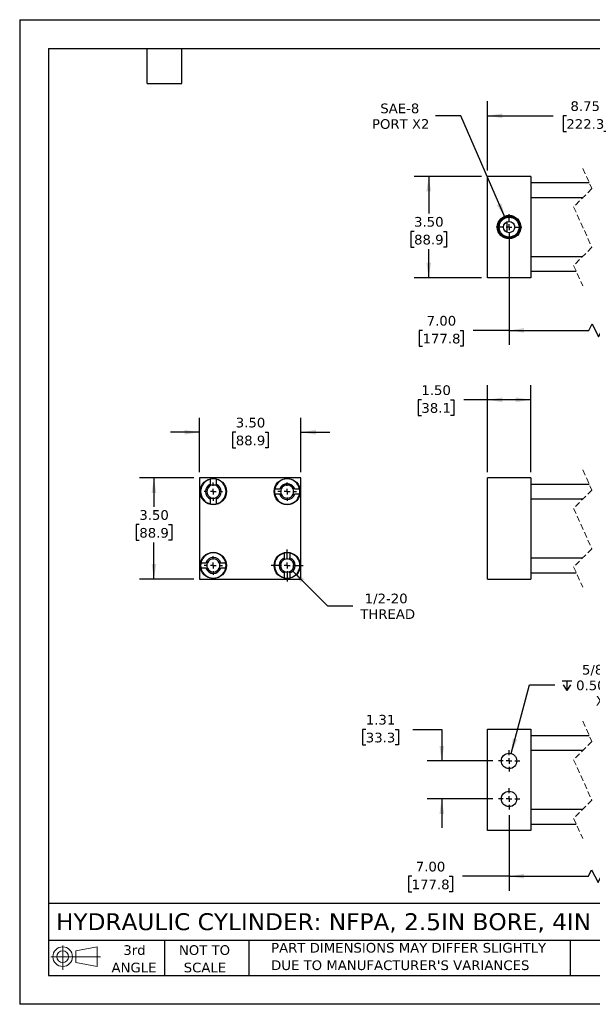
# Model space of a CAD drawing. Header units: inches. Extents: x 0 to 44, y 0 to 34.
# Tile 1 of 3: x 0 to 19.8, y 0 to 34. Entities that reach past the tile are written whole.
import ezdxf

# ---------------------------------------------------------------- set-up
doc = ezdxf.new("R2010")
doc.units = ezdxf.units.IN
doc.header["$LTSCALE"] = 4
doc.header["$MEASUREMENT"] = 0
for name, pattern in [('SLD-Center', [0.75, 0.6, -0.05, 0.05, -0.05]), ('SLD-Dashed', [0.075, 0.05, -0.025]), ('SLD-Solid', [0])]:
    doc.linetypes.add(name, pattern=pattern)
doc.layers.add('CENTER', color=40, linetype='SLD-Center')
doc.layers.add('SLD-DEFPOINTS', color=7, linetype='Continuous')
doc.layers.add('DIMENSIONS', color=140, linetype='SLD-Solid', lineweight=25)
doc.layers.add('TEXT', color=140, linetype='SLD-Solid', lineweight=25)
doc.styles.add('SLDTEXTSTYLE0', font='VERDANA.TTF')
doc.dimstyles.new('SLDDIMSTYLE0', dxfattribs={"dimtxt": 0.339844, "dimasz": 0.52, "dimexe": 0, "dimexo": 0.0625, "dimgap": 0.084961, "dimtad": 0, "dimtih": 1, "dimtoh": 1, "dimrnd": 1e-09, "dimzin": 4, "dimdsep": 46, "dimtxsty": 'SLDTEXTSTYLE0', "dimsah": 1, "dimcen": 0.09, "dimadec": 0, "dimazin": 1, "dimtfac": 1, "dimtofl": 0, "dimtmove": 0, "dimatfit": 3, "dimfxl": 0, "dimfrac": 2, "dimtolj": 1, "dimtzin": 12, "dimarcsym": 0})
doc.dimstyles.new('SLDDIMSTYLE1', dxfattribs={"dimtxt": 0.339844, "dimasz": 0.52, "dimexe": 0, "dimexo": 0.0625, "dimgap": 0.084961, "dimtad": 0, "dimtih": 1, "dimtoh": 1, "dimrnd": 1e-09, "dimzin": 12, "dimdsep": 46, "dimtxsty": 'SLDTEXTSTYLE0', "dimsah": 1, "dimcen": 0.09, "dimadec": 0, "dimazin": 3, "dimtfac": 1, "dimtofl": 0, "dimtmove": 0, "dimatfit": 3, "dimfxl": 0, "dimfrac": 2, "dimtolj": 1, "dimtzin": 12, "dimarcsym": 0})
doc.dimstyles.new('SLDDIMSTYLE2', dxfattribs={"dimtxt": 0.339844, "dimasz": 0.52, "dimexe": 0, "dimexo": 0.0625, "dimgap": 0.084961, "dimtad": 0, "dimtih": 1, "dimtoh": 1, "dimrnd": 1e-09, "dimzin": 12, "dimdsep": 46, "dimtxsty": 'SLDTEXTSTYLE0', "dimsah": 1, "dimcen": 0.09, "dimadec": 0, "dimazin": 3, "dimtfac": 1, "dimtmove": 0, "dimatfit": 0, "dimfxl": 0, "dimfrac": 2, "dimtolj": 1, "dimtzin": 12, "dimarcsym": 0})
doc.dimstyles.new('SLDDIMSTYLE3', dxfattribs={"dimtxt": 0.339844, "dimasz": 0.52, "dimexe": 0, "dimexo": 0.0625, "dimgap": 0.084961, "dimtad": 0, "dimtih": 1, "dimtoh": 1, "dimrnd": 1e-09, "dimzin": 4, "dimdsep": 46, "dimtxsty": 'SLDTEXTSTYLE0', "dimsah": 1, "dimcen": 0.09, "dimadec": 0, "dimazin": 1, "dimtfac": 1, "dimtmove": 0, "dimatfit": 0, "dimfxl": 0, "dimfrac": 2, "dimtolj": 1, "dimtzin": 12, "dimarcsym": 0})
doc.dimstyles.new('SLDDIMSTYLE5', dxfattribs={"dimtxt": 0.339844, "dimasz": 0.52, "dimexe": 0, "dimexo": 0.0625, "dimgap": 0.084961, "dimtad": 0, "dimtih": 1, "dimtoh": 1, "dimrnd": 1e-09, "dimzin": 12, "dimdsep": 46, "dimtxsty": 'SLDTEXTSTYLE0', "dimsah": 1, "dimcen": 0, "dimadec": 0, "dimazin": 3, "dimtfac": 1, "dimtofl": 0, "dimtmove": 0, "dimatfit": 3, "dimfxl": 0, "dimfrac": 2, "dimtolj": 1, "dimtzin": 12, "dimarcsym": 0})
doc.dimstyles.new('SLDDIMSTYLE6', dxfattribs={"dimtxt": 0.339844, "dimasz": 0.52, "dimexe": 0, "dimexo": 0.0625, "dimgap": 0.084961, "dimtad": 0, "dimtih": 1, "dimtoh": 1, "dimrnd": 1e-09, "dimzin": 12, "dimdsep": 46, "dimtxsty": 'SLDTEXTSTYLE0', "dimsah": 1, "dimcen": 0, "dimadec": 0, "dimazin": 3, "dimtfac": 1, "dimtofl": 0, "dimtmove": 0, "dimatfit": 3, "dimfxl": 0, "dimfrac": 2, "dimtolj": 1, "dimtzin": 12, "dimarcsym": 0})

# ---------------------------------------------------------------- blocks, each defined once
blk = doc.blocks.new('Block11')
at = {"color": 7, "linetype": 'SLD-Solid', "lineweight": 18}
for p, q in [((0.408, 0.836), (0.408, 0)), ((0.863, 0.656), (1.602, 0.792)), ((1.602, 0.792), (1.602, 0.115)), ((0, 0.454), (1.712, 0.454)), ((0.863, 0.251), (0.863, 0.656)), ((0.863, 0.251), (1.602, 0.115))]:
    blk.add_line(p, q, dxfattribs=at)
for radius in [0.339, 0.202]:
    blk.add_circle((0.408, 0.454), radius, dxfattribs=at)
blk = doc.blocks.new('Block12')
at = {"layer": 'SLD-DEFPOINTS'}
blk.add_blockref('Block11', (0, 0), dxfattribs=at)
blk = doc.blocks.new('SW_NOTE_0_3')
at = {"layer": 'TEXT', "color": 0, "char_height": 0.33333, "attachment_point": 1, "style": 'SLDTEXTSTYLE0'}
for s, insert in [('PART DIMENSIONS MAY DIFFER SLIGHTLY ', (0, 0.423)), ("DUE TO MANUFACTURER'S VARIANCES", (0, -0.179))]:
    blk.add_mtext(s, dxfattribs=dict(at, insert=insert))
blk = doc.blocks.new('SW_NOTE_0_4')
at = {"layer": 'TEXT', "color": 0, "char_height": 0.3333, "attachment_point": 2, "style": 'SLDTEXTSTYLE0'}
for s, insert in [('NOT TO', (0.828, 0.423)), ('SCALE', (0.843, -0.179))]:
    blk.add_mtext(s, dxfattribs=dict(at, insert=insert))
blk = doc.blocks.new('SW_NOTE_0_5')
at = {"layer": 'TEXT', "color": 0, "char_height": 0.3333, "attachment_point": 2, "style": 'SLDTEXTSTYLE0'}
for s, insert in [('3rd', (0.365, 0.423)), ('ANGLE', (0.349, -0.179))]:
    blk.add_mtext(s, dxfattribs=dict(at, insert=insert))
blk = doc.blocks.new('_D')
at = {"layer": 'DIMENSIONS'}
for p, q in [((16.146, 18.38), (16.146, 21.376)), ((17.646, 18.38), (17.646, 21.376)), ((13.868, 20.876), (13.754, 20.876)), ((13.754, 20.876), (13.754, 20.336)), ((14.878, 20.876), (14.992, 20.876)), ((14.992, 20.876), (14.992, 20.336)), ((16.146, 20.876), (15.339, 20.876)), ((17.646, 20.876), (16.146, 20.876)), ((13.754, 20.336), (13.868, 20.336)), ((14.992, 20.336), (14.878, 20.336))]:
    blk.add_line(p, q, dxfattribs=at)
for points in [[(16.146, 20.876), (16.666, 20.796), (16.666, 20.956)], [(17.646, 20.876), (17.126, 20.956), (17.126, 20.796)]]:
    blk.add_solid(points, dxfattribs=at)
at = {"layer": 'DIMENSIONS', "char_height": 0.3333, "attachment_point": 1, "style": 'SLDTEXTSTYLE0'}
for s, insert in [('1.50', (13.868, 21.375)), ('38.1', (13.868, 20.759))]:
    blk.add_mtext(s, dxfattribs=dict(at, insert=insert))
blk = doc.blocks.new('_D_8')
at = {"layer": 'DIMENSIONS'}
for p, q in [((6.21, 18.38), (6.21, 20.255)), ((9.71, 18.38), (9.71, 20.255)), ((6.21, 19.755), (5.21, 19.755)), ((7.46, 19.755), (7.346, 19.755)), ((7.346, 19.755), (7.346, 19.214)), ((8.47, 19.755), (8.584, 19.755)), ((8.584, 19.755), (8.584, 19.214)), ((9.71, 19.755), (10.71, 19.755)), ((7.346, 19.214), (7.46, 19.214)), ((8.584, 19.214), (8.47, 19.214))]:
    blk.add_line(p, q, dxfattribs=at)
for points in [[(6.21, 19.755), (5.69, 19.835), (5.69, 19.675)], [(9.71, 19.755), (10.23, 19.675), (10.23, 19.835)]]:
    blk.add_solid(points, dxfattribs=at)
at = {"layer": 'DIMENSIONS', "char_height": 0.3333, "attachment_point": 1, "style": 'SLDTEXTSTYLE0'}
for s, insert in [('3.50', (7.46, 20.254)), ('88.9', (7.46, 19.638))]:
    blk.add_mtext(s, dxfattribs=dict(at, insert=insert))
blk = doc.blocks.new('_D_9')
at = {"layer": 'DIMENSIONS'}
for p, q in [((6.01, 18.18), (4.135, 18.18)), ((4.635, 18.18), (4.635, 17.181)), ((4.13, 16.565), (4.016, 16.565)), ((4.016, 16.565), (4.016, 16.025)), ((5.14, 16.565), (5.254, 16.565)), ((5.254, 16.565), (5.254, 16.025)), ((4.016, 16.025), (4.13, 16.025)), ((5.254, 16.025), (5.14, 16.025)), ((4.635, 14.68), (4.635, 15.949)), ((6.01, 14.68), (4.135, 14.68))]:
    blk.add_line(p, q, dxfattribs=at)
for points in [[(4.635, 18.18), (4.555, 17.66), (4.715, 17.66)], [(4.635, 14.68), (4.715, 15.2), (4.555, 15.2)]]:
    blk.add_solid(points, dxfattribs=at)
at = {"layer": 'DIMENSIONS', "char_height": 0.3333, "attachment_point": 1, "style": 'SLDTEXTSTYLE0'}
for s, insert in [('3.50', (4.13, 17.064)), ('88.9', (4.13, 16.448))]:
    blk.add_mtext(s, dxfattribs=dict(at, insert=insert))
blk = doc.blocks.new('_D_10')
at = {"layer": 'DIMENSIONS'}
for p, q in [((9.395, 14.995), (10.631, 13.759)), ((10.631, 13.759), (11.506, 13.759))]:
    blk.add_line(p, q, dxfattribs=at)
blk.add_solid([(9.395, 14.995), (9.706, 14.57), (9.82, 14.683)], dxfattribs=at)
at = {"layer": 'DIMENSIONS', "char_height": 0.3333, "attachment_point": 1, "style": 'SLDTEXTSTYLE0'}
for s, insert in [('1/2-20', (11.911, 14.182)), ('THREAD', (11.756, 13.642))]:
    blk.add_mtext(s, dxfattribs=dict(at, insert=insert))
blk = doc.blocks.new('SW_CENTERMARKSYMBOL_0')
at = {"layer": 'CENTER', "color": 0}
for p, q in [((-0.2, 0), (-0.31875, 0)), ((0, 0), (-0.1, 0)), ((0, 0.2), (0, 0.31875)), ((0, 0), (0, 0.1)), ((0, 0), (0, -0.1)), ((0, 0), (0.1, 0)), ((0.2, 0), (0.31875, 0)), ((0, -0.2), (0, -0.31875))]:
    blk.add_line(p, q, dxfattribs=at)
blk = doc.blocks.new('SW_CENTERMARKSYMBOL_1')
at = {"layer": 'CENTER', "color": 0}
for p, q in [((-0.2, 0), (-0.31875, 0)), ((0, 0), (-0.1, 0)), ((0, 0.2), (0, 0.31875)), ((0, 0), (0, 0.1)), ((0, 0), (0, -0.1)), ((0, 0), (0.1, 0)), ((0.2, 0), (0.31875, 0)), ((0, -0.2), (0, -0.31875))]:
    blk.add_line(p, q, dxfattribs=at)
blk = doc.blocks.new('SW_CENTERMARKSYMBOL_2')
at = {"layer": 'CENTER', "color": 0}
for p, q in [((-0.2, 0), (-0.31875, 0)), ((0, 0), (-0.1, 0)), ((0, 0.2), (0, 0.31875)), ((0, 0), (0, 0.1)), ((0, 0), (0, -0.1)), ((0, 0), (0.1, 0)), ((0.2, 0), (0.31875, 0)), ((0, -0.2), (0, -0.31875))]:
    blk.add_line(p, q, dxfattribs=at)
blk = doc.blocks.new('SW_CENTERMARKSYMBOL_3')
at = {"layer": 'CENTER', "color": 0}
for p, q in [((0, 0.2), (0, 0.553)), ((-0.2, 0), (-0.553, 0)), ((0, 0), (-0.1, 0)), ((0, 0), (0, 0.1)), ((0, 0), (0, -0.1)), ((0, 0), (0.1, 0)), ((0.2, 0), (0.553, 0)), ((0, -0.2), (0, -0.553))]:
    blk.add_line(p, q, dxfattribs=at)
blk = doc.blocks.new('_D_11')
at = {"layer": 'DIMENSIONS'}
for p, q in [((16.896, 26.638), (16.896, 22.771)), ((22.8, 26.638), (22.8, 22.771)), ((19.654, 23.271), (19.765, 23.493)), ((19.765, 23.493), (19.987, 23.049)), ((13.908, 23.271), (13.794, 23.271)), ((13.794, 23.271), (13.794, 22.731)), ((15.201, 23.271), (15.315, 23.271)), ((15.315, 23.271), (15.315, 22.731)), ((16.896, 23.271), (15.661, 23.271)), ((16.896, 23.271), (19.654, 23.271)), ((19.987, 23.049), (20.098, 23.271)), ((20.098, 23.271), (22.8, 23.271)), ((13.794, 22.731), (13.908, 22.731)), ((15.315, 22.731), (15.201, 22.731))]:
    blk.add_line(p, q, dxfattribs=at)
for points in [[(16.896, 23.271), (17.416, 23.191), (17.416, 23.351)], [(22.8, 23.271), (22.28, 23.351), (22.28, 23.191)]]:
    blk.add_solid(points, dxfattribs=at)
at = {"layer": 'DIMENSIONS', "char_height": 0.3333, "attachment_point": 1, "style": 'SLDTEXTSTYLE0'}
for s, insert in [('7.00', (14.05, 23.771)), ('177.8', (13.908, 23.154))]:
    blk.add_mtext(s, dxfattribs=dict(at, insert=insert))
blk = doc.blocks.new('_D_13')
at = {"layer": 'DIMENSIONS'}
for p, q in [((15.946, 28.588), (13.621, 28.588)), ((14.121, 28.588), (14.121, 27.305)), ((13.616, 26.688), (13.502, 26.688)), ((13.502, 26.688), (13.502, 26.148)), ((14.626, 26.688), (14.74, 26.688)), ((14.74, 26.688), (14.74, 26.148)), ((13.502, 26.148), (13.616, 26.148)), ((14.121, 25.088), (14.121, 26.072)), ((14.74, 26.148), (14.626, 26.148)), ((15.946, 25.088), (13.621, 25.088))]:
    blk.add_line(p, q, dxfattribs=at)
for points in [[(14.121, 28.588), (14.041, 28.068), (14.201, 28.068)], [(14.121, 25.088), (14.201, 25.608), (14.041, 25.608)]]:
    blk.add_solid(points, dxfattribs=at)
at = {"layer": 'DIMENSIONS', "char_height": 0.3333, "attachment_point": 1, "style": 'SLDTEXTSTYLE0'}
for s, insert in [('3.50', (13.616, 27.188)), ('88.9', (13.616, 26.572))]:
    blk.add_mtext(s, dxfattribs=dict(at, insert=insert))
blk = doc.blocks.new('_D_14')
at = {"layer": 'DIMENSIONS'}
for p, q in [((16.146, 28.788), (16.146, 31.182)), ((23.8, 28.788), (23.8, 31.182)), ((16.146, 30.682), (18.412, 30.682)), ((18.873, 30.682), (18.759, 30.682)), ((18.759, 30.682), (18.759, 30.142)), ((20.166, 30.682), (20.28, 30.682)), ((20.28, 30.682), (20.28, 30.142)), ((21.114, 30.682), (20.626, 30.682)), ((21.225, 30.46), (21.114, 30.682)), ((21.447, 30.904), (21.225, 30.46)), ((21.558, 30.682), (21.447, 30.904)), ((23.8, 30.682), (21.558, 30.682)), ((18.759, 30.142), (18.873, 30.142)), ((20.28, 30.142), (20.166, 30.142))]:
    blk.add_line(p, q, dxfattribs=at)
for points in [[(16.146, 30.682), (16.666, 30.602), (16.666, 30.762)], [(23.8, 30.682), (23.28, 30.762), (23.28, 30.602)]]:
    blk.add_solid(points, dxfattribs=at)
at = {"layer": 'DIMENSIONS', "char_height": 0.3333, "attachment_point": 1, "style": 'SLDTEXTSTYLE0'}
for s, insert in [('8.75', (19.014, 31.182)), ('222.3', (18.873, 30.565))]:
    blk.add_mtext(s, dxfattribs=dict(at, insert=insert))
blk = doc.blocks.new('_D_17')
at = {"layer": 'DIMENSIONS'}
for p, q in [((15.232, 30.682), (14.357, 30.682)), ((16.76, 27.154), (15.232, 30.682))]:
    blk.add_line(p, q, dxfattribs=at)
blk.add_solid([(16.76, 27.154), (16.627, 27.663), (16.48, 27.599)], dxfattribs=at)
at = {"layer": 'DIMENSIONS', "char_height": 0.3333, "attachment_point": 1, "style": 'SLDTEXTSTYLE0'}
for s, insert in [('SAE-8', (12.449, 31.105)), ('PORT X2', (12.163, 30.565))]:
    blk.add_mtext(s, dxfattribs=dict(at, insert=insert))
blk = doc.blocks.new('SW_CENTERMARKSYMBOL_4')
at = {"layer": 'CENTER', "color": 0}
for p, q in [((0, 0.2), (0, 0.444)), ((-0.2, 0), (-0.444, 0)), ((0, 0), (-0.1, 0)), ((0, 0), (0, 0.1)), ((0, 0), (0, -0.1)), ((0, 0), (0.1, 0)), ((0.2, 0), (0.444, 0)), ((0, -0.2), (0, -0.444))]:
    blk.add_line(p, q, dxfattribs=at)
blk = doc.blocks.new('_D_18')
at = {"layer": 'DIMENSIONS'}
for p, q in [((11.949, 9.495), (11.835, 9.495)), ((11.835, 9.495), (11.835, 8.955)), ((12.959, 9.495), (13.073, 9.495)), ((13.073, 9.495), (13.073, 8.955)), ((13.572, 9.495), (14.572, 9.495)), ((14.572, 9.495), (14.572, 8.405)), ((11.835, 8.955), (11.949, 8.955)), ((13.073, 8.955), (12.959, 8.955)), ((16.331, 8.405), (14.072, 8.405)), ((16.331, 7.093), (14.072, 7.093)), ((14.572, 7.093), (14.572, 6.093))]:
    blk.add_line(p, q, dxfattribs=at)
for points in [[(14.572, 8.405), (14.652, 8.925), (14.492, 8.925)], [(14.572, 7.093), (14.492, 6.573), (14.652, 6.573)]]:
    blk.add_solid(points, dxfattribs=at)
at = {"layer": 'DIMENSIONS', "char_height": 0.3333, "attachment_point": 1, "style": 'SLDTEXTSTYLE0'}
for s, insert in [('1.31', (11.949, 9.995)), ('33.3', (11.949, 9.378))]:
    blk.add_mtext(s, dxfattribs=dict(at, insert=insert))
blk = doc.blocks.new('_D_19')
at = {"layer": 'DIMENSIONS'}
for p, q in [((16.896, 6.527), (16.896, 3.924)), ((22.8, 6.527), (22.8, 3.924)), ((13.533, 4.424), (13.419, 4.424)), ((13.419, 4.424), (13.419, 3.884)), ((14.825, 4.424), (14.94, 4.424)), ((14.94, 4.424), (14.94, 3.884)), ((16.896, 4.424), (15.286, 4.424)), ((16.896, 4.424), (19.632, 4.424)), ((19.632, 4.424), (19.743, 4.646)), ((19.743, 4.646), (19.966, 4.202)), ((19.966, 4.202), (20.077, 4.424)), ((20.077, 4.424), (22.8, 4.424)), ((13.419, 3.884), (13.533, 3.884)), ((14.94, 3.884), (14.825, 3.884))]:
    blk.add_line(p, q, dxfattribs=at)
for points in [[(16.896, 4.424), (17.416, 4.344), (17.416, 4.504)], [(22.8, 4.424), (22.28, 4.504), (22.28, 4.344)]]:
    blk.add_solid(points, dxfattribs=at)
at = {"layer": 'DIMENSIONS', "char_height": 0.3333, "attachment_point": 1, "style": 'SLDTEXTSTYLE0'}
for s, insert in [('7.00', (13.674, 4.923)), ('177.8', (13.533, 4.307))]:
    blk.add_mtext(s, dxfattribs=dict(at, insert=insert))
blk = doc.blocks.new('SW_SYMBOL_HOLE_DEPTH')
at = {"layer": 'DIMENSIONS', "color": 0}
for p, q in [((0, 138), (126, 138)), ((63, 138), (63, 12)), ((16, 87), (63, 12)), ((110, 87), (63, 12))]:
    blk.add_line(p, q, dxfattribs=at)
blk = doc.blocks.new('_D_21')
at = {"layer": 'DIMENSIONS'}
for p, q in [((16.965, 8.661), (17.599, 11.028)), ((17.599, 11.028), (18.474, 11.028))]:
    blk.add_line(p, q, dxfattribs=at)
blk.add_solid([(16.965, 8.661), (17.177, 9.143), (17.022, 9.184)], dxfattribs=at)
at = {"layer": 'DIMENSIONS', "xscale": 0.002688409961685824, "yscale": 0.002688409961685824, "zscale": 0.002688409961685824}
blk.add_blockref('SW_SYMBOL_HOLE_DEPTH', (18.724, 10.803), dxfattribs=at)
at = {"layer": 'DIMENSIONS', "char_height": 0.3333, "attachment_point": 1, "style": 'SLDTEXTSTYLE0'}
for s, insert in [('5/8-11', (19.412, 11.721)), ('0.50(12.7)', (19.21, 11.181)), ('X4', (19.886, 10.641))]:
    blk.add_mtext(s, dxfattribs=dict(at, insert=insert))
blk = doc.blocks.new('SW_CENTERMARKSYMBOL_6')
at = {"layer": 'CENTER', "color": 0}
for p, q in [((0, 0.2), (0, 0.366)), ((-0.2, 0), (-0.366, 0)), ((0, 0), (-0.1, 0)), ((0, 0), (0, 0.1)), ((0, 0), (0, -0.1)), ((0, 0), (0.1, 0)), ((0.2, 0), (0.366, 0)), ((0, -0.2), (0, -0.366))]:
    blk.add_line(p, q, dxfattribs=at)
blk = doc.blocks.new('SW_CENTERMARKSYMBOL_7')
at = {"layer": 'CENTER', "color": 0}
for p, q in [((0, 0.2), (0, 0.366)), ((-0.2, 0), (-0.366, 0)), ((0, 0), (-0.1, 0)), ((0, 0), (0, 0.1)), ((0, 0), (0, -0.1)), ((0, 0), (0.1, 0)), ((0.2, 0), (0.366, 0)), ((0, -0.2), (0, -0.366))]:
    blk.add_line(p, q, dxfattribs=at)

msp = doc.modelspace()

# ---------------------------------------------------------------- linework, layer by layer
at = {"color": 7, "linetype": 'SLD-Solid'}
for p, q in [((0, 34), (0, 0)), ((0, 34), (44, 34)), ((44, 0), (0, 0))]:
    msp.add_line(p, q, dxfattribs=at)
for p, q in [((16.146, 25.088), (16.146, 28.588)), ((17.646, 28.588), (16.146, 28.588)), ((17.646, 28.588), (17.646, 25.088)), ((19.665, 28.363), (17.646, 28.363)), ((17.646, 27.863), (19.452, 27.863)), ((16.834, 26.653), (16.834, 27.023)), ((19.427, 25.813), (17.646, 25.813)), ((17.646, 25.313), (19.213, 25.313)), ((17.646, 25.088), (16.146, 25.088)), ((6.21, 18.18), (6.21, 14.68)), ((9.71, 18.18), (6.21, 18.18)), ((6.591, 17.963), (6.591, 18.132)), ((6.779, 18.132), (6.779, 17.963)), ((9.71, 14.68), (9.71, 18.18)), ((16.146, 14.68), (16.146, 18.18)), ((17.646, 18.18), (16.146, 18.18)), ((17.646, 18.18), (17.646, 14.68)), ((8.808, 17.799), (8.977, 17.799)), ((9.494, 17.799), (9.662, 17.799)), ((19.665, 17.955), (17.646, 17.955)), ((6.591, 17.277), (6.591, 17.446)), ((6.779, 17.446), (6.779, 17.277)), ((8.977, 17.611), (8.808, 17.611)), ((9.662, 17.611), (9.494, 17.611)), ((17.646, 17.455), (19.452, 17.455)), ((9.141, 15.413), (9.141, 15.582)), ((9.329, 15.582), (9.329, 15.413)), ((19.427, 15.405), (17.646, 15.405)), ((6.258, 15.249), (6.427, 15.249)), ((6.427, 15.061), (6.258, 15.061)), ((6.944, 15.249), (7.112, 15.249)), ((7.112, 15.061), (6.944, 15.061)), ((6.21, 14.68), (9.71, 14.68)), ((9.141, 14.727), (9.141, 14.896)), ((9.329, 14.896), (9.329, 14.727)), ((16.146, 14.68), (17.646, 14.68)), ((17.646, 14.905), (19.213, 14.905)), ((16.146, 5.999), (16.146, 9.499)), ((16.146, 9.499), (17.646, 9.499)), ((17.646, 9.499), (17.646, 5.999)), ((19.665, 9.274), (17.646, 9.274)), ((17.646, 8.774), (19.452, 8.774)), ((19.427, 6.724), (17.646, 6.724)), ((17.646, 6.224), (19.213, 6.224)), ((17.646, 5.999), (16.146, 5.999))]:
    msp.add_line(p, q)
at = {"color": 7, "linetype": 'SLD-Dashed', "lineweight": 18}
for p, q in [((19.439, 28.863), (19.754, 28.166)), ((19.754, 28.166), (19.124, 27.536)), ((19.124, 27.536), (19.754, 26.141)), ((19.754, 26.141), (19.124, 25.511)), ((19.124, 25.511), (19.439, 24.813)), ((19.439, 18.455), (19.754, 17.757)), ((19.754, 17.757), (19.124, 17.127)), ((19.124, 17.127), (19.754, 15.732)), ((19.754, 15.732), (19.124, 15.102)), ((19.124, 15.102), (19.439, 14.405)), ((19.439, 9.774), (19.754, 9.076)), ((19.754, 9.076), (19.124, 8.446)), ((19.124, 8.446), (19.754, 7.051)), ((19.754, 7.051), (19.124, 6.421)), ((19.124, 6.421), (19.439, 5.724))]:
    msp.add_line(p, q, dxfattribs=at)
for centre, radius in [((16.896, 26.838), 0.405), ((16.896, 26.838), 0.379), ((16.896, 26.838), 0.344), ((16.896, 26.838), 0.195), ((6.685, 17.705), 0.453), ((9.235, 17.705), 0.453), ((6.685, 15.155), 0.453), ((9.235, 15.155), 0.453), ((16.896, 8.405), 0.266), ((16.896, 7.093), 0.266)]:
    msp.add_circle(centre, radius)
for centre, radius, start, end in [((6.685, 17.705), 0.438, 102.3736, 257.6264), ((6.685, 17.705), 0.438, 77.6264, 102.3736), ((6.685, 17.705), 0.438, 282.3736, 77.6264), ((9.235, 17.705), 0.438, 12.3736, 167.6264), ((6.685, 17.705), 0.275, 109.9323, 250.0677), ((6.685, 17.705), 0.227, 114.4448, 245.5552), ((6.685, 17.705), 0.227, 65.5552, 114.4448), ((6.685, 17.705), 0.275, 289.9323, 70.0677), ((6.685, 17.705), 0.227, 294.4448, 65.5552), ((9.235, 17.705), 0.438, 167.6264, 192.3736), ((9.235, 17.705), 0.275, 19.9323, 160.0677), ((9.235, 17.705), 0.227, 155.5552, 204.4448), ((9.235, 17.705), 0.227, 24.4448, 155.5552), ((9.235, 17.705), 0.227, 335.5552, 24.4448), ((9.235, 17.705), 0.438, 347.6264, 12.3736), ((6.685, 17.705), 0.227, 245.5552, 294.4448), ((9.235, 17.705), 0.438, 192.3736, 347.6264), ((9.235, 17.705), 0.275, 199.9323, 340.0677), ((9.235, 17.705), 0.227, 204.4448, 335.5552), ((6.685, 17.705), 0.437, 257.6264, 282.3736), ((6.685, 15.155), 0.437, 12.3736, 167.6264), ((6.685, 15.155), 0.275, 19.9323, 160.0677), ((6.685, 15.155), 0.227, 24.4448, 155.5552), ((9.235, 15.155), 0.438, 102.3736, 257.6264), ((9.235, 15.155), 0.275, 109.9323, 250.0677), ((9.235, 15.155), 0.227, 114.4448, 245.5552), ((9.235, 15.155), 0.438, 77.6264, 102.3736), ((9.235, 15.155), 0.227, 65.5552, 114.4448), ((9.235, 15.155), 0.438, 282.3736, 77.6264), ((9.235, 15.155), 0.275, 289.9323, 70.0677), ((9.235, 15.155), 0.227, 294.4448, 65.5552), ((6.685, 15.155), 0.438, 167.6264, 192.3736), ((6.685, 15.155), 0.438, 192.3736, 347.6264), ((6.685, 15.155), 0.275, 199.9323, 340.0677), ((6.685, 15.155), 0.227, 155.5552, 204.4448), ((6.685, 15.155), 0.227, 204.4448, 335.5552), ((6.685, 15.155), 0.227, 335.5552, 24.4448), ((6.685, 15.155), 0.438, 347.6264, 12.3736), ((9.235, 15.155), 0.227, 245.5552, 294.4448), ((9.235, 15.155), 0.437, 257.6264, 282.3736)]:
    msp.add_arc(centre, radius, start, end)
for points in [[(6.591, 17.963), (6.591, 17.946), (6.591, 17.929), (6.591, 17.911)], [(6.779, 17.911), (6.779, 17.929), (6.779, 17.946), (6.779, 17.963)], [(9.029, 17.799), (9.011, 17.799), (8.994, 17.799), (8.977, 17.799)], [(9.494, 17.799), (9.476, 17.799), (9.459, 17.799), (9.441, 17.799)], [(6.591, 17.499), (6.591, 17.481), (6.591, 17.464), (6.591, 17.446)], [(6.779, 17.499), (6.779, 17.481), (6.779, 17.464), (6.779, 17.446)], [(9.029, 17.611), (9.011, 17.611), (8.994, 17.611), (8.977, 17.611)], [(9.441, 17.611), (9.459, 17.611), (9.476, 17.611), (9.494, 17.611)], [(9.141, 15.361), (9.141, 15.379), (9.141, 15.396), (9.141, 15.413)], [(9.329, 15.361), (9.329, 15.379), (9.329, 15.396), (9.329, 15.413)], [(6.479, 15.249), (6.461, 15.249), (6.444, 15.249), (6.427, 15.249)], [(6.427, 15.061), (6.444, 15.061), (6.461, 15.061), (6.479, 15.061)], [(6.891, 15.249), (6.909, 15.249), (6.926, 15.249), (6.944, 15.249)], [(6.891, 15.061), (6.909, 15.061), (6.926, 15.061), (6.944, 15.061)], [(9.141, 14.949), (9.141, 14.931), (9.141, 14.914), (9.141, 14.896)], [(9.329, 14.896), (9.329, 14.914), (9.329, 14.931), (9.329, 14.949)]]:
    msp.add_open_spline(points, degree=3)
at = {"layer": 'TEXT'}
for p, q in [((1, 33), (43, 33)), ((1, 33), (1, 1)), ((4.4, 31.8), (4.4, 33)), ((5.6, 31.8), (5.6, 33)), ((4.4, 31.8), (5.6, 31.8)), ((43, 3.484), (1, 3.484)), ((43, 2.2), (1, 2.2)), ((5, 2.2), (5, 1)), ((7.907, 2.2), (7.907, 1)), ((18.999, 2.2), (18.999, 1)), ((1, 1), (43, 1))]:
    msp.add_line(p, q, dxfattribs=at)

# ---------------------------------------------------------------- block references
at = {"layer": 'CENTER'}
for name, p in [('SW_CENTERMARKSYMBOL_4', (16.896, 26.838)), ('SW_CENTERMARKSYMBOL_2', (6.685, 17.705)), ('SW_CENTERMARKSYMBOL_1', (9.235, 17.705)), ('SW_CENTERMARKSYMBOL_3', (9.235, 15.155)), ('SW_CENTERMARKSYMBOL_0', (6.685, 15.155)), ('SW_CENTERMARKSYMBOL_7', (16.896, 8.405)), ('SW_CENTERMARKSYMBOL_6', (16.896, 7.093))]:
    msp.add_blockref(name, p, dxfattribs=at)
at = {"layer": 'SLD-DEFPOINTS'}
msp.add_blockref('Block12', (1.077, 1.19), dxfattribs=at)
at = {"layer": 'TEXT'}
for name, p in [('SW_NOTE_0_5', (3.598, 1.617)), ('SW_NOTE_0_4', (5.552, 1.617)), ('SW_NOTE_0_3', (8.68, 1.696))]:
    msp.add_blockref(name, p, dxfattribs=at)

# ---------------------------------------------------------------- texts
at = {"layer": 'TEXT', "insert": (1.254, 3.145), "char_height": 0.58333, "attachment_point": 1, "style": 'SLDTEXTSTYLE0'}
msp.add_mtext('HYDRAULIC CYLINDER: NFPA, 2.5IN BORE, 4IN STROKE', dxfattribs=at)

# ---------------------------------------------------------------- dimensions: what is measured, and where the dimension line sits
at = {"layer": 'DIMENSIONS'}
for p1, p2, text, picture, middle in [((17.033, 26.523), (16.76, 27.154), 'SAE-8\\PPORT X2', '_D_17', (13.135, 30.682)), ((16.828, 8.148), (16.965, 8.661), '5/8-11\\P{\\fGDT;x}0.50(12.7)\\PX4', '_D_21', (20.179, 11.028))]:
    dim = msp.add_diameter_dim_2p(p1=p1, p2=p2, text=text, dimstyle='SLDDIMSTYLE6', override={"dimpost": '<>'}, dxfattribs=at)
    dim.commit()
    dim.dimension.update_dxf_attribs({"geometry": picture, "text_midpoint": middle, "dimtype": 163})
for base, p1, p2, text, dimstyle, picture, middle in [((23.8, 30.682), (16.146, 28.588), (23.8, 28.588), '8.75', 'SLDDIMSTYLE1', '_D_14', (19.519, 30.682)), ((22.8, 4.424), (16.896, 6.727), (22.8, 6.727), '7.00', 'SLDDIMSTYLE0', '_D_19', (14.179, 4.424))]:
    dim = msp.add_linear_dim(base=base, p1=p1, p2=p2, text=text, dimstyle=dimstyle, dxfattribs=at)
    dim.commit()
    dim.dimension.update_dxf_attribs({"geometry": picture, "text_midpoint": middle, "dimtype": 160})
for base, p1, p2, dimstyle, picture, middle in [((14.121, 28.588), (16.146, 25.088), (16.146, 28.588), 'SLDDIMSTYLE0', '_D_13', (14.121, 26.688)), ((4.635, 14.68), (6.21, 18.18), (6.21, 14.68), 'SLDDIMSTYLE0', '_D_9', (4.635, 16.565)), ((14.572, 7.093), (16.531, 8.405), (16.531, 7.093), 'SLDDIMSTYLE2', '_D_18', (14.572, 9.495))]:
    dim = msp.add_linear_dim(base=base, p1=p1, p2=p2, angle=90, dimstyle=dimstyle, dxfattribs=at)
    dim.commit()
    dim.dimension.update_dxf_attribs({"geometry": picture, "text_midpoint": middle, "dimtype": 160})
dim = msp.add_linear_dim(base=(22.8, 23.271), p1=(16.896, 26.838), p2=(22.8, 26.838), angle=0, text='7.00', dimstyle='SLDDIMSTYLE0', dxfattribs=at)
dim.commit()
dim.dimension.update_dxf_attribs({"geometry": '_D_11', "text_midpoint": (14.555, 23.271), "dimtype": 160})
for base, p1, p2, dimstyle, picture, middle in [((16.146, 20.876), (17.646, 18.18), (16.146, 18.18), 'SLDDIMSTYLE0', '_D', (14.373, 20.876)), ((6.21, 19.755), (9.71, 18.18), (6.21, 18.18), 'SLDDIMSTYLE3', '_D_8', (7.965, 19.755))]:
    dim = msp.add_linear_dim(base=base, p1=p1, p2=p2, dimstyle=dimstyle, dxfattribs=at)
    dim.commit()
    dim.dimension.update_dxf_attribs({"geometry": picture, "text_midpoint": middle, "dimtype": 160})
dim = msp.add_radius_dim(center=(9.235, 15.155), mpoint=(9.395, 14.995), text='1/2-20\\PTHREAD', dimstyle='SLDDIMSTYLE5', dxfattribs=at)
dim.commit()
dim.dimension.update_dxf_attribs({"geometry": '_D_10', "text_midpoint": (12.678, 13.759), "dimtype": 164})

doc.saveas('drawing.dxf')
